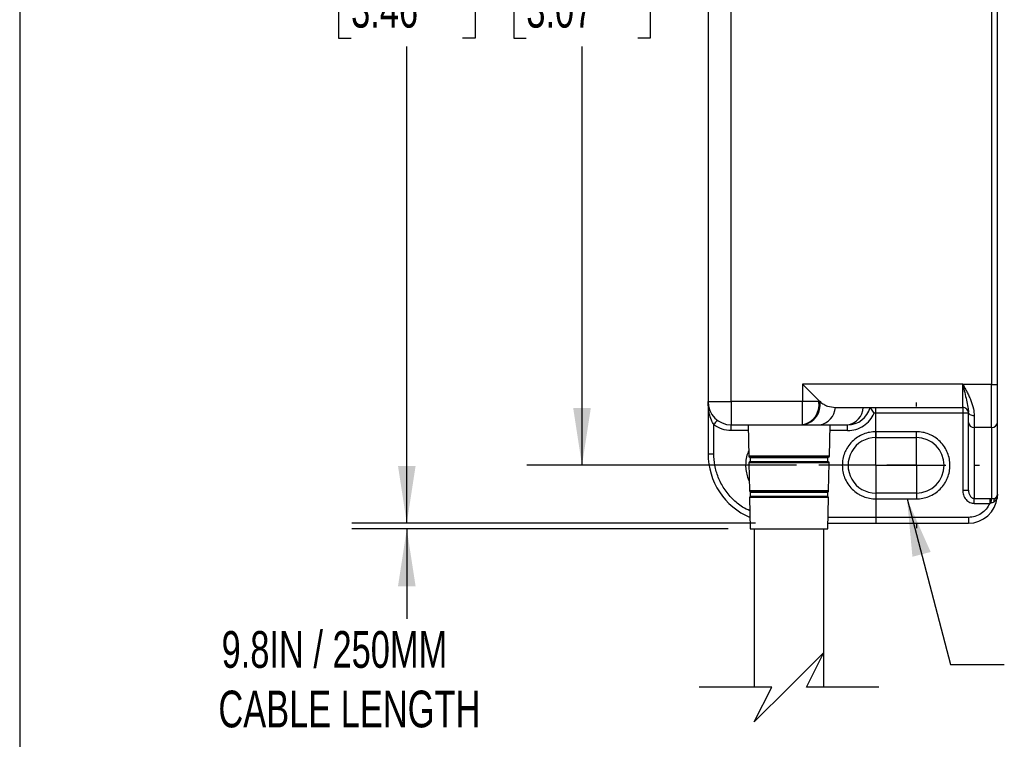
# Model space of a CAD drawing. Header units: millimetres. Extents: x 10 to 410, y 10 to 314.
# Tile 2 of 18: x 10 to 95, y 119 to 181. Entities that reach past the tile are written whole.
import ezdxf

# ---------------------------------------------------------------- set-up
doc = ezdxf.new("R2010")
doc.units = ezdxf.units.MM
doc.header["$LTSCALE"] = 1.5
doc.linetypes.add('CENTERX2', pattern=[20.32, 12.7, -2.54, 2.54, -2.54])
doc.layers.add('CENTER', color=40, linetype='CENTERX2')
doc.layers.add('DIMENSIONS', color=140, linetype='Continuous', lineweight=25)
doc.layers.add('TEXT', color=140, linetype='Continuous', lineweight=25)
doc.styles.add('SLDTEXTSTYLE0', font='TXT', dxfattribs={"width": 0.7})
doc.dimstyles.new('SLDDIMSTYLE1', dxfattribs={"dimtxt": 3.237012, "dimasz": 4.953, "dimexe": 0, "dimexo": 0.0625, "dimgap": 0.809253, "dimtad": 0, "dimtih": 1, "dimtoh": 1, "dimrnd": 1e-09, "dimzin": 4, "dimdsep": 46, "dimtxsty": 'SLDTEXTSTYLE0', "dimsah": 1, "dimcen": 0.09, "dimadec": 0, "dimazin": 1, "dimtfac": 1, "dimtofl": 0, "dimtmove": 0, "dimatfit": 3, "dimfxl": 0, "dimfrac": 2, "dimtolj": 1, "dimtzin": 12, "dimarcsym": 0})
doc.dimstyles.new('SLDDIMSTYLE4', dxfattribs={"dimtxt": 3.237012, "dimasz": 4.953, "dimexe": 0, "dimexo": 0.0625, "dimgap": 0.809253, "dimtad": 0, "dimtih": 1, "dimtoh": 1, "dimrnd": 1e-09, "dimzin": 12, "dimdsep": 46, "dimtxsty": 'SLDTEXTSTYLE0', "dimsah": 1, "dimcen": 0.09, "dimadec": 0, "dimazin": 3, "dimtfac": 1, "dimtofl": 0, "dimtmove": 0, "dimatfit": 3, "dimfxl": 0, "dimfrac": 2, "dimtolj": 1, "dimtzin": 12, "dimarcsym": 0})
doc.dimstyles.new('SLDDIMSTYLE5', dxfattribs={"dimtxt": 0.18, "dimasz": 4.953, "dimexe": 0, "dimexo": 0.0625, "dimgap": 0, "dimtad": 0, "dimtih": 1, "dimtoh": 1, "dimdec": 0, "dimrnd": 1e-09, "dimzin": 0, "dimdsep": 46, "dimtxsty": 'Standard', "dimsah": 1, "dimcen": 0.09, "dimadec": 0, "dimazin": 0, "dimtfac": 4.953, "dimtdec": 0, "dimtofl": 0, "dimtmove": 0, "dimatfit": 3, "dimfxl": 0, "dimfrac": 2, "dimtolj": 1, "dimtzin": 0, "dimarcsym": 0})

# ---------------------------------------------------------------- blocks, each defined once
blk = doc.blocks.new('_D_1')
at = {"layer": 'DIMENSIONS'}
for p, q in [((68.296, 220.299), (53.341, 220.299)), ((58.104, 220.299), (58.104, 190.206)), ((53.294, 184.337), (52.207, 184.337)), ((52.207, 184.337), (52.207, 179.192)), ((62.913, 184.337), (64, 184.337)), ((64, 184.337), (64, 179.192)), ((52.207, 179.192), (53.294, 179.192)), ((64, 179.192), (62.913, 179.192)), ((58.104, 142.299), (58.104, 178.467)), ((76.646, 142.299), (53.341, 142.299))]:
    blk.add_line(p, q, dxfattribs=at)
for points in [[(58.104, 220.299), (57.342, 215.346), (58.866, 215.346)], [(58.104, 142.299), (58.866, 147.252), (57.342, 147.252)]]:
    blk.add_solid(points, dxfattribs=at)
at = {"layer": 'DIMENSIONS', "char_height": 3.175, "attachment_point": 1, "style": 'SLDTEXTSTYLE0'}
for s, insert in [('78.0', (53.294, 189.154)), ('3.07', (53.294, 183.285))]:
    blk.add_mtext(s, dxfattribs=dict(at, insert=insert))
blk = doc.blocks.new('_D_2')
at = {"layer": 'DIMENSIONS'}
for p, q in [((73.086, 225.299), (38.205, 225.299)), ((42.967, 225.299), (42.967, 190.206)), ((38.158, 184.337), (37.071, 184.337)), ((37.071, 184.337), (37.071, 179.192)), ((47.777, 184.337), (48.864, 184.337)), ((48.864, 184.337), (48.864, 179.192)), ((37.071, 179.192), (38.158, 179.192)), ((48.864, 179.192), (47.777, 179.192)), ((42.967, 137.299), (42.967, 178.467)), ((73.086, 137.299), (38.205, 137.299))]:
    blk.add_line(p, q, dxfattribs=at)
for points in [[(42.967, 225.299), (42.205, 220.346), (43.729, 220.346)], [(42.967, 137.299), (43.729, 142.252), (42.205, 142.252)]]:
    blk.add_solid(points, dxfattribs=at)
at = {"layer": 'DIMENSIONS', "char_height": 3.175, "attachment_point": 1, "style": 'SLDTEXTSTYLE0'}
for s, insert in [('88.0', (38.158, 189.154)), ('3.46', (38.158, 183.285))]:
    blk.add_mtext(s, dxfattribs=dict(at, insert=insert))
blk = doc.blocks.new('_D_5')
at = {"layer": 'DIMENSIONS'}
for p, q in [((70.736, 136.799), (38.205, 136.799)), ((42.967, 136.799), (42.967, 129.034)), ((42.967, 106.351), (42.967, 108.455)), ((45.084, 105.293), (42.967, 106.351)), ((40.851, 103.176), (45.084, 105.293)), ((42.967, 102.118), (40.851, 103.176)), ((42.967, 94.885), (42.967, 102.118)), ((71.086, 94.885), (38.205, 94.885))]:
    blk.add_line(p, q, dxfattribs=at)
for points in [[(42.967, 136.799), (42.205, 131.846), (43.729, 131.846)], [(42.967, 94.885), (43.729, 99.838), (42.205, 99.838)]]:
    blk.add_solid(points, dxfattribs=at)
at = {"layer": 'DIMENSIONS', "char_height": 3.175, "attachment_point": 1, "style": 'SLDTEXTSTYLE0'}
for s, insert in [('9.8IN / 250MM', (26.969, 127.982)), ('CABLE LENGTH', (26.692, 122.838)), ('8-PIN M12 QUICK', (23.885, 117.693)), ('DISCONNECT', (28.559, 112.548))]:
    blk.add_mtext(s, dxfattribs=dict(at, insert=insert))
blk = doc.blocks.new('SW_CENTERMARKSYMBOL_3')
at = {"layer": 'CENTER', "color": 0}
for p, q in [((0, 2.54), (0, 4.94)), ((0, 0), (0, 2.54)), ((-2.54, 0), (-4.94, 0)), ((0, 0), (-2.54, 0)), ((0, 0), (0, -2.54)), ((0, 0), (2.54, 0)), ((2.54, 0), (4.94, 0)), ((0, -2.54), (0, -4.94))]:
    blk.add_line(p, q, dxfattribs=at)
blk = doc.blocks.new('SW_CENTERMARKSYMBOL_4')
at = {"layer": 'CENTER', "color": 0}
for p, q in [((0, 5.08), (0, 5.44)), ((0, 0), (0, 2.54)), ((-5.08, 0), (-5.44, 0)), ((0, 0), (-2.54, 0)), ((0, 0), (0, -2.54)), ((0, 0), (2.54, 0)), ((5.08, 0), (5.44, 0)), ((0, -5.08), (0, -5.44))]:
    blk.add_line(p, q, dxfattribs=at)

msp = doc.modelspace()

# ---------------------------------------------------------------- linework, layer by layer
for p, q in [((93.490622, 213.311195), (93.490622, 149.287513)), ((93.990622, 149.287513), (93.990622, 213.311195)), ((68.990621, 209.299352), (68.990621, 147.799354)), ((70.990622, 147.799354), (70.990622, 209.299352)), ((90.990621, 149.299354), (77.162195, 149.299354)), ((77.162195, 149.299354), (77.162195, 147.799354)), ((90.990621, 147.299353), (90.990621, 149.299354)), ((93.490622, 149.287513), (91.000289, 149.287513)), ((93.490622, 145.563604), (93.490622, 149.287513)), ((93.490622, 149.287513), (93.990622, 149.287513)), ((93.990622, 145.996617), (93.990622, 149.287513)), ((68.990621, 147.799354), (70.990622, 147.799354)), ((68.990621, 147.799354), (68.990621, 143.299354)), ((77.162195, 147.799354), (70.990622, 147.799354)), ((70.990622, 147.799354), (70.990622, 145.799354)), ((78.576408, 147.799354), (77.162195, 147.799354)), ((77.162195, 145.799354), (77.162195, 147.799354)), ((78.576408, 147.799354), (78.576408, 147.88514)), ((78.667746, 147.799354), (78.576408, 147.799354)), ((79.990622, 147.299353), (90.990621, 147.299353)), ((90.990621, 147.299353), (90.990621, 146.799354)), ((90.990621, 146.799354), (83.345418, 146.799354)), ((90.990621, 146.799354), (90.990621, 140.165379)), ((91.490621, 146.799354), (90.990621, 146.799354)), ((91.490621, 145.996617), (91.490621, 146.883417)), ((91.990621, 146.567087), (91.990621, 145.563604)), ((69.490621, 143.299354), (69.490621, 145.799354)), ((70.990622, 145.799354), (77.162195, 145.799354)), ((70.990622, 145.299354), (70.990622, 145.799354)), ((72.447073, 145.799354), (72.505447, 143.084969)), ((77.162195, 145.799354), (77.253532, 145.799354)), ((77.253532, 145.799354), (78.621315, 145.799354)), ((78.621315, 145.799354), (81.035529, 145.799354)), ((79.475796, 143.084969), (79.53417, 145.799354)), ((81.05413, 145.299354), (81.05413, 145.799354)), ((91.490621, 140.165379), (91.490621, 145.996617)), ((93.490622, 145.563604), (91.990621, 145.563604)), ((91.990621, 145.563604), (91.990621, 139.443692)), ((93.490622, 145.563604), (93.490622, 139.436951)), ((93.990622, 139.799354), (93.990622, 145.996617)), ((72.457826, 145.299354), (70.990622, 145.299354)), ((81.05413, 145.299354), (79.523417, 145.299354)), ((86.990622, 145.199355), (83.490622, 145.199355)), ((83.490622, 145.199355), (83.490622, 144.699354)), ((83.490622, 144.699354), (86.990622, 144.699354)), ((86.990622, 144.699354), (86.990622, 145.199355)), ((68.990621, 143.299354), (69.490621, 143.299354)), ((79.475796, 143.084969), (72.505447, 143.084969)), ((72.577157, 142.991196), (79.404087, 142.991196)), ((72.640622, 142.959354), (72.640622, 142.639354)), ((79.340622, 142.959354), (72.640622, 142.959354)), ((79.340622, 142.639354), (79.340622, 142.959354)), ((72.51774, 142.513351), (72.570025, 140.082093)), ((79.463503, 142.513351), (72.51774, 142.513351)), ((79.395892, 142.610118), (72.585351, 142.610118)), ((72.640622, 142.639354), (79.340622, 142.639354)), ((79.411218, 140.082093), (79.463503, 142.513351)), ((79.411218, 140.082093), (72.570025, 140.082093)), ((72.582186, 139.51662), (72.640622, 136.799354)), ((79.399058, 139.51662), (72.582186, 139.51662)), ((72.638665, 139.989279), (79.342579, 139.989279)), ((72.640622, 139.988623), (72.640622, 139.609733)), ((79.340622, 139.988623), (72.640622, 139.988623)), ((79.340622, 139.609733), (72.640622, 139.609733)), ((79.340622, 139.609733), (79.340622, 139.988623)), ((79.340622, 136.799354), (79.399058, 139.51662)), ((83.490622, 139.899354), (83.490622, 139.399353)), ((86.990622, 139.899354), (83.490622, 139.899354)), ((86.990622, 139.899354), (86.990622, 139.399353)), ((90.990621, 140.165379), (91.490621, 140.165379)), ((93.990622, 139.799354), (93.976627, 139.535198)), ((83.490622, 139.399353), (86.990622, 139.399353)), ((91.990621, 139.443692), (93.328553, 139.443692)), ((91.990621, 139.010679), (91.990621, 139.443692)), ((91.990621, 139.010679), (93.328553, 139.010679)), ((93.328553, 139.443692), (93.490622, 139.436951)), ((93.328553, 139.443692), (93.328553, 139.010679)), ((93.419831, 139.032092), (93.328553, 139.010679)), ((79.351374, 137.299353), (91.490621, 137.299353)), ((91.490621, 137.799354), (79.362127, 137.799354)), ((91.490621, 137.799354), (91.490621, 137.299353)), ((72.640622, 136.799354), (79.340622, 136.799354)), ((72.990622, 136.799354), (72.990622, 123.132348)), ((78.990622, 123.132348), (78.990622, 136.799354))]:
    msp.add_line(p, q)
at = {"flags": 128}
for points in [[(77.162195, 149.299354), (77.552375, 148.909173), (77.927561, 148.533987), (78.273335, 148.188213), (78.576408, 147.88514)], [(91.990621, 146.567087), (91.893077, 146.573165), (91.79928, 146.591166), (91.712837, 146.620398), (91.637068, 146.659737), (91.574886, 146.707673), (91.528682, 146.762362), (91.500229, 146.821704), (91.490621, 146.883417)], [(69.490621, 145.799354), (69.549149, 145.877389), (69.605427, 145.952428), (69.657293, 146.021582), (69.702753, 146.082196), (69.740062, 146.131942), (69.767786, 146.168906), (69.784857, 146.191668), (69.790622, 146.199353)]]:
    msp.add_lwpolyline(points, dxfattribs=at)
for centre, radius, start, end in [((70.990623, 147.799356), 2.000002, 180.00004545, 269.99995455), ((76.80864, 147.549354), 1.785358, 281.42178752, 8.04945087), ((76.899978, 147.549355), 1.785358, 281.42178426, 8.04943633), ((79.990519, 149.299255), 1.999858, 225.00007555, 228.59070278), ((78.383359, 147.391577), 1.609907, 278.49990065, 356.71597873), ((80.797572, 147.391577), 1.609907, 278.49990474, 356.71597707), ((81.054131, 147.799352), 1.999998, 269.99995903, 345.52250197), ((90.990624, 146.799356), 0.499997, 359.9997878, 90.00031893), ((91.959372, 146.032702), 0.470137, 184.40198015, 273.81122135), ((93.521872, 146.032701), 0.470137, 266.1887317, 355.5980668), ((83.490621, 142.299354), 2.4, 89.99999097, 270.00000903), ((86.990622, 142.299354), 2.4, 270, 90), ((74.990622, 143.299354), 6, 179.9999975, 246.72095605), ((72.605425, 143.087119), 0.100002, 181.23197539, 253.57966722), ((72.52064, 142.799384), 0.199965, 53.12925248, 73.5826853), ((79.460603, 142.799384), 0.199965, 106.4173147, 126.87074752), ((79.375818, 143.087119), 0.100001, 286.42043128, 358.76828517), ((72.617715, 142.515502), 0.099998, 108.88335291, 181.23214852), ((72.520629, 142.799336), 0.199981, 288.88331719, 306.87129472), ((79.460605, 142.799317), 0.199961, 233.12765362, 251.11733543), ((79.363528, 142.515501), 0.099998, 358.76811316, 71.11675595), ((72.670001, 140.084242), 0.099999, 181.23141827, 251.73808176), ((72.682162, 139.51877), 0.1, 114.54504005, 181.23220919), ((72.551284, 139.725253), 0.27811, 71.26253111, 71.68767883), ((79.425127, 139.739645), 0.262928, 108.29796922, 108.74771357), ((79.299082, 139.518771), 0.099999, 358.76741351, 65.45533725), ((79.311242, 140.084242), 0.099999, 288.26246883, 358.76877445), ((91.490618, 139.799357), 2.500003, 270.00006661, 353.93461413), ((93.562063, 139.813766), 0.428801, 293.14291076, 358.07396418), ((95.405032, 138.893592), 1.990027, 164.15470118, 176.00916466), ((94.247608, 139.192304), 0.564722, 156.28013441, 186.68680491)]:
    msp.add_arc(centre, radius, start, end)
for points, knots in [([(90.995456, 149.283567), (90.995533, 149.283292), (90.996209, 149.280876), (90.998266, 149.272459), (91.005899, 149.241785), (91.061907, 149.010319), (91.168225, 148.567161), (91.313419, 147.947415), (91.449514, 147.38489), (91.478437, 147.032058), (91.490621, 146.883417)], [0, 0, 0, 0, 0.000349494, 0.003068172, 0.010591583, 0.039000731, 0.294243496, 0.567692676, 0.81787671, 1, 1, 1, 1]), ([(91.000289, 149.287513), (91.007326, 149.276244), (91.090832, 149.142522), (91.220249, 148.894952), (91.405371, 148.55098), (91.561583, 148.227095), (91.751513, 147.780104), (91.937768, 147.234854), (91.974017, 146.776875), (91.990621, 146.567087)], [0, 0, 0, 0, 0.013627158, 0.161705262, 0.286202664, 0.414420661, 0.530232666, 0.784812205, 1, 1, 1, 1]), ([(69.490621, 145.799354), (69.415875, 145.931491), (69.242094, 146.238699), (69.04203, 146.912051), (69.010503, 147.456196), (68.990621, 147.799354)], [0, 0, 0, 0, 0.2180042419, 0.5068438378, 1, 1, 1, 1]), ([(78.667746, 147.799354), (78.770209, 147.719145), (78.970303, 147.562508), (79.411242, 147.356325), (79.763069, 147.321729), (79.990622, 147.299353)], [0, 0, 0, 0, 0.27044857, 0.52814551, 1, 1, 1, 1]), ([(83.345418, 146.799354), (83.305779, 146.858899), (83.230168, 146.972483), (83.134696, 147.107109), (83.067334, 147.198746), (83.029147, 147.249131), (83.005316, 147.2805), (82.993541, 147.295607), (82.990622, 147.299353)], [0, 0, 0, 0, 0.3499271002, 0.6674893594, 0.8072816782, 0.9062987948, 0.9767659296, 1, 1, 1, 1]), ([(81.05413, 145.299354), (81.290628, 145.318802), (81.773915, 145.358545), (82.441233, 145.680519), (83.003254, 146.163336), (83.232994, 146.590379), (83.345418, 146.799354)], [0, 0, 0, 0, 0.244675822, 0.500000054, 0.755323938, 1, 1, 1, 1]), ([(70.990622, 145.299354), (70.720337, 145.321834), (70.179767, 145.366792), (69.720337, 145.655166), (69.490621, 145.799354)], [0, 0, 0, 0, 0.500000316, 1, 1, 1, 1]), ([(83.490622, 145.199355), (83.30841, 145.189659), (82.9439, 145.170264), (82.402534, 145.005784), (81.886759, 144.741563), (81.426295, 144.363915), (81.111969, 143.980327), (80.912626, 143.6392), (80.755407, 143.293438), (80.624141, 142.846146), (80.573862, 142.299549), (80.624142, 141.752666), (80.782871, 141.21131), (81.048773, 140.695496), (81.425962, 140.235004), (81.809661, 139.92077), (82.150773, 139.721237), (82.496582, 139.564751), (82.943862, 139.428245), (83.308339, 139.408985), (83.490622, 139.399353)], [0, 0, 0, 0, 0.059977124, 0.119983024, 0.184940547, 0.249956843, 0.3149145, 0.347285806, 0.380015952, 0.439978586, 0.499999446, 0.559961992, 0.619982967, 0.684940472, 0.749956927, 0.814914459, 0.847285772, 0.880015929, 0.939993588, 1, 1, 1, 1]), ([(86.990622, 139.399353), (87.172833, 139.409049), (87.537343, 139.428444), (88.07871, 139.592924), (88.594484, 139.857145), (89.054948, 140.234793), (89.369275, 140.61838), (89.568617, 140.959508), (89.725837, 141.30527), (89.857103, 141.752562), (89.907381, 142.299159), (89.857101, 142.846042), (89.698373, 143.387399), (89.432471, 143.903212), (89.055281, 144.363704), (88.671583, 144.677938), (88.330471, 144.87747), (87.984661, 145.033957), (87.537382, 145.170463), (87.172904, 145.189723), (86.990622, 145.199355)], [0, 0, 0, 0, 0.059977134, 0.119983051, 0.184940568, 0.249956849, 0.314914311, 0.347285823, 0.380015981, 0.439978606, 0.499999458, 0.559962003, 0.61998295, 0.684940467, 0.749956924, 0.814914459, 0.847285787, 0.880015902, 0.939993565, 1, 1, 1, 1]), ([(72.606809, 138.371654), (72.394155, 138.472937), (71.83966, 138.737034), (71.076543, 139.387868), (70.476325, 140.117464), (70.098539, 140.765052), (69.798772, 141.425984), (69.544975, 142.273008), (69.508385, 142.963936), (69.490621, 143.299354)], [0, 0, 0, 0, 0.114570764, 0.298742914, 0.48291516, 0.573160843, 0.663491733, 0.836638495, 1, 1, 1, 1]), ([(72.495877, 143.529964), (72.461254, 143.453537), (72.347492, 143.202418), (72.25991, 142.750682), (72.224855, 142.198414), (72.292533, 141.660589), (72.401267, 141.233915), (72.517228, 141.005292), (72.55163, 140.937466)], [0, 0, 0, 0, 0.093964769, 0.308741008, 0.510700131, 0.712851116, 0.914810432, 1, 1, 1, 1]), ([(90.990621, 140.165379), (91.004013, 140.021175), (91.031403, 139.726219), (91.222121, 139.398178), (91.434845, 139.194954), (91.613307, 139.088709), (91.800925, 139.022376), (91.927602, 139.014565), (91.990621, 139.010679)], [0, 0, 0, 0, 0.255165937, 0.521918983, 0.6503182, 0.775426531, 0.888279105, 1, 1, 1, 1]), ([(91.490621, 140.165379), (91.497153, 140.075861), (91.510238, 139.896542), (91.602671, 139.690796), (91.710315, 139.561817), (91.799334, 139.494294), (91.893772, 139.451691), (91.959042, 139.4463), (91.990621, 139.443692)], [0, 0, 0, 0, 0.2779131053, 0.5567047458, 0.6831662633, 0.7974678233, 0.9020094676, 1, 1, 1, 1]), ([(93.976627, 139.535198), (93.964901, 139.481422), (93.94298, 139.380888), (93.84168, 139.23589), (93.744707, 139.16746), (93.686728, 139.126547)], [0, 0, 0, 0, 0.316221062, 0.591182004, 1, 1, 1, 1]), ([(93.730593, 139.419472), (93.763956, 139.422818), (93.823772, 139.428817), (93.920519, 139.452508), (93.95641, 139.505403), (93.976627, 139.535198)], [0, 0, 0, 0, 0.3551736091, 0.6367797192, 1, 1, 1, 1]), ([(93.328553, 139.010679), (93.23912, 138.842127), (93.056318, 138.497606), (92.605694, 138.107465), (92.06947, 137.847204), (91.680782, 137.815073), (91.490621, 137.799354)], [0, 0, 0, 0, 0.244618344, 0.500000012, 0.755381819, 1, 1, 1, 1]), ([(93.686728, 139.126547), (93.64042, 139.102764), (93.55561, 139.059208), (93.462226, 139.040558), (93.419831, 139.032092)], [0, 0, 0, 0, 0.546023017, 1, 1, 1, 1]), ([(93.490622, 139.436951), (93.530698, 139.430901), (93.610241, 139.418893), (93.690681, 139.41928), (93.730593, 139.419472)], [0, 0, 0, 0, 0.503836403, 1, 1, 1, 1])]:
    msp.add_open_spline(points, degree=3, knots=knots)
at = {"layer": 'DIMENSIONS', "color": 140}
for p, q in [((78.990622, 126.132349), (75.990622, 123.132349)), ((77.490622, 123.132349), (78.990622, 126.132349)), ((74.490622, 123.132349), (68.228122, 123.132349)), ((75.990622, 123.132349), (72.990622, 120.132349)), ((72.990622, 120.132349), (74.490622, 123.132349)), ((83.753122, 123.132349), (77.490622, 123.132349))]:
    msp.add_line(p, q, dxfattribs=at)
at = {"layer": 'TEXT'}
msp.add_line((9.525, 314.325), (9.525, 9.525), dxfattribs=at)

# ---------------------------------------------------------------- block references
at = {"layer": 'CENTER'}
for name, p in [('SW_CENTERMARKSYMBOL_3', (83.490622, 142.299354)), ('SW_CENTERMARKSYMBOL_4', (86.990622, 142.299354))]:
    msp.add_blockref(name, p, dxfattribs=at)

# ---------------------------------------------------------------- dimensions: what is measured, and where the dimension line sits
at = {"layer": 'DIMENSIONS'}
for base, p1, p2, picture, middle in [((42.967298, 137.299354), (74.990622, 225.299354), (74.990622, 137.299354), '_D_2', (42.967298, 184.336761)), ((58.103921, 142.299354), (70.200622, 220.299354), (78.550622, 142.299354), '_D_1', (58.103921, 184.336761))]:
    dim = msp.add_linear_dim(base=base, p1=p1, p2=p2, angle=90, dimstyle='SLDDIMSTYLE1', dxfattribs=at)
    dim.commit()
    dim.dimension.update_dxf_attribs({"geometry": picture, "text_midpoint": middle, "dimtype": 160})
dim = msp.add_linear_dim(base=(42.967298, 94.885063), p1=(72.640622, 136.799354), p2=(72.990622, 94.885063), angle=90, text='9.8IN / 250MM\\PCABLE LENGTH\\P8-PIN M12 QUICK\\PDISCONNECT', dimstyle='SLDDIMSTYLE4', dxfattribs=at)
dim.commit()
dim.dimension.update_dxf_attribs({"geometry": '_D_5', "text_midpoint": (42.967298, 118.744764), "dimtype": 160})

# ---------------------------------------------------------------- leaders
at = {"layer": 'TEXT'}
msp.add_leader([(86.18095, 139.399354), (89.937238, 125.081381), (94.586894, 125.081381)], dimstyle='SLDDIMSTYLE5', dxfattribs=at)

doc.saveas('drawing.dxf')
